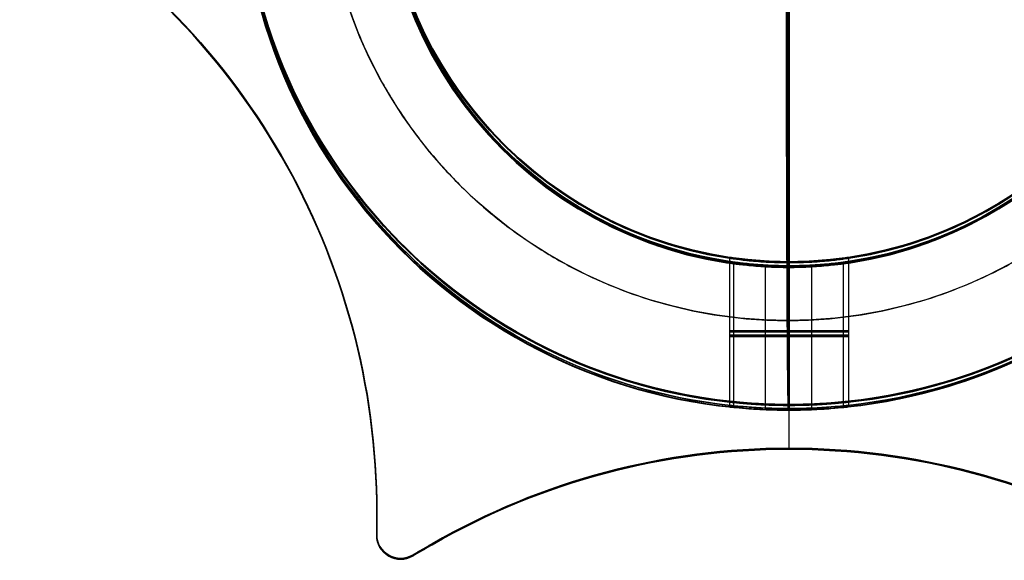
# Model space of a CAD drawing. Header units: millimetres. Extents: x -1634.7 to -1601, y -14.7 to 14.7.
# Tile 1 of 6: x -1634 to -1613.3, y -14.7 to -3.3. Entities that reach past the tile are written whole.
import ezdxf

# ---------------------------------------------------------------- set-up
doc = ezdxf.new("R2010")
doc.units = ezdxf.units.MM
for name, color, linetype in [('Layer 01', 7, 'Continuous'), ('LUZ', 7, 'Continuous'), ('METAL NEGRO', 7, 'Continuous')]:
    doc.layers.add(name, color=color, linetype=linetype)

# ---------------------------------------------------------------- blocks, each defined once
blk = doc.blocks.new('Block 11')
at = {"layer": 'Layer 01'}
for p, q in [((-4434.218, 244.033, 2652.508), (-4434.218, 250.297, 2652.508)), ((-4435.468, 244.125, 2649.758), (-4435.468, 241.101, 2649.758)), ((-4434.218, 241.033, 2647.258), (-4434.218, 244.033, 2647.258)), ((-4432.968, 244.125, 2649.758), (-4432.968, 241.101, 2649.758))]:
    blk.add_line(p, q, dxfattribs=at)
for centre, radius, start, end in [((-4434.218, 252.533, 2647.258), 11.5, 90, 270), ((-4434.218, 252.533, 2649.883), 11.5, 96.2088, 263.7912), ((-4434.218, 252.533, 2647.258), 11.5, 270, 90), ((-4434.218, 252.533, 2649.883), 11.5, 276.2083, 83.7914), ((-4434.218, 252.533, 2647.258), 8.5, 90, 270), ((-4434.218, 252.533, 2647.258), 8.5, 90, 270), ((-4434.218, 252.533, 2647.258), 8.5, 270, 90), ((-4434.218, 252.533, 2647.258), 8.5, 270, 90), ((-4434.218, 252.533, 2649.883), 8.5, 98.4136, 261.5868), ((-4434.218, 252.533, 2649.883), 8.5, 278.4139, 81.5861), ((-4434.218, 252.533, 2652.508), 11.5, 180, 270), ((-4434.218, 252.533, 2652.508), 11.5, 270, 0)]:
    blk.add_arc(centre, radius, start, end, dxfattribs=at)
at = {"layer": 'Layer 01', "extrusion": (0, 0, -1)}
for centre, radius, start, end in [((4434.218, 252.533, -2647.258), 11.5, 270, 90), ((4434.218, 252.533, -2647.258), 11.5, 90, 270), ((4434.218, 252.533, -2652.508), 8.5, 270, 90), ((4434.218, 252.533, -2652.508), 8.5, 270, 90), ((4434.218, 252.533, -2652.508), 8.5, 90, 270), ((4434.218, 252.533, -2652.508), 8.5, 90, 270), ((4434.218, 252.533, -2652.508), 11.5, 270, 360), ((4434.218, 252.533, -2652.508), 11.5, 180, 270)]:
    blk.add_arc(centre, radius, start, end, dxfattribs=at)
at = {"layer": 'Layer 01', "extrusion": (0, -1, 0)}
for start, end in [(90, 270), (270, 90)]:
    blk.add_arc((-4434.218, 2649.758, -242.579), 1.25, start, end, dxfattribs=at)
at = {"layer": 'Layer 01'}
blk.add_rational_spline([(-4434.218, 250.283, 2663.786), (-4434.218, 241.033, 2661.941), (-4434.218, 241.033, 2652.508)], [0.931934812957, 0.746414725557, 1], degree=2, dxfattribs=at)
for points, knots in [([(-4434.218, 244.033, 2648.508), (-4434.3, 244.033, 2648.508), (-4434.383, 244.034, 2648.516), (-4434.543, 244.039, 2648.549), (-4434.621, 244.042, 2648.572), (-4434.848, 244.055, 2648.666), (-4434.986, 244.067, 2648.758), (-4435.219, 244.091, 2648.991), (-4435.31, 244.103, 2649.129), (-4435.404, 244.116, 2649.356), (-4435.428, 244.119, 2649.434), (-4435.46, 244.124, 2649.594), (-4435.468, 244.125, 2649.677), (-4435.468, 244.125, 2649.922), (-4435.435, 244.12, 2650.087), (-4435.311, 244.103, 2650.388), (-4435.217, 244.091, 2650.527), (-4434.987, 244.067, 2650.757), (-4434.849, 244.055, 2650.85), (-4434.546, 244.038, 2650.976), (-4434.384, 244.033, 2651.008), (-4434.218, 244.033, 2651.008)], [-3.952953, -3.952953, -3.952953, -3.952953, -3.705894, -3.705894, -3.458834, -3.458834, -2.964715, -2.964715, -2.470596, -2.470596, -2.223536, -2.223536, -1.976477, -1.976477, -1.482358, -1.482358, -0.988238, -0.988238, -0.494119, -0.494119, 0, 0, 0, 0]), ([(-4434.218, 244.033, 2651.008), (-4434.384, 244.033, 2651.008), (-4434.546, 244.038, 2650.976), (-4434.849, 244.055, 2650.85), (-4434.987, 244.067, 2650.757), (-4435.217, 244.091, 2650.527), (-4435.311, 244.103, 2650.388), (-4435.435, 244.12, 2650.087), (-4435.468, 244.125, 2649.922), (-4435.468, 244.125, 2649.677), (-4435.46, 244.124, 2649.594), (-4435.428, 244.119, 2649.434), (-4435.404, 244.116, 2649.356), (-4435.31, 244.103, 2649.129), (-4435.219, 244.091, 2648.991), (-4434.986, 244.067, 2648.758), (-4434.848, 244.055, 2648.666), (-4434.621, 244.042, 2648.572), (-4434.543, 244.039, 2648.549), (-4434.383, 244.034, 2648.516), (-4434.3, 244.033, 2648.508), (-4434.218, 244.033, 2648.508)], [-3.952953, -3.952953, -3.952953, -3.952953, -3.458834, -3.458834, -2.964715, -2.964715, -2.470596, -2.470596, -1.976477, -1.976477, -1.729417, -1.729417, -1.482358, -1.482358, -0.988238, -0.988238, -0.494119, -0.494119, -0.24706, -0.24706, 0, 0, 0, 0]), ([(-4434.218, 244.033, 2648.508), (-4434.055, 244.033, 2648.508), (-4433.89, 244.038, 2648.541), (-4433.589, 244.055, 2648.666), (-4433.45, 244.067, 2648.759), (-4433.277, 244.085, 2648.931), (-4433.225, 244.091, 2648.996), (-4433.134, 244.102, 2649.131), (-4433.095, 244.107, 2649.203), (-4433.001, 244.12, 2649.43), (-4432.968, 244.125, 2649.592), (-4432.968, 244.125, 2649.923), (-4433.001, 244.12, 2650.085), (-4433.126, 244.103, 2650.388), (-4433.219, 244.091, 2650.526), (-4433.449, 244.067, 2650.757), (-4433.588, 244.055, 2650.85), (-4433.889, 244.038, 2650.975), (-4434.053, 244.033, 2651.008), (-4434.218, 244.033, 2651.008)], [-3.955346, -3.955346, -3.955346, -3.955346, -3.460928, -3.460928, -2.96651, -2.96651, -2.719301, -2.719301, -2.472092, -2.472092, -1.977673, -1.977673, -1.483255, -1.483255, -0.988837, -0.988837, -0.494418, -0.494418, 0, 0, 0, 0]), ([(-4434.218, 244.033, 2651.008), (-4434.053, 244.033, 2651.008), (-4433.889, 244.038, 2650.975), (-4433.588, 244.055, 2650.85), (-4433.449, 244.067, 2650.757), (-4433.219, 244.091, 2650.526), (-4433.126, 244.103, 2650.388), (-4433.001, 244.12, 2650.085), (-4432.968, 244.125, 2649.923), (-4432.968, 244.125, 2649.592), (-4433.001, 244.12, 2649.43), (-4433.095, 244.107, 2649.203), (-4433.134, 244.102, 2649.131), (-4433.225, 244.091, 2648.996), (-4433.277, 244.085, 2648.931), (-4433.45, 244.067, 2648.759), (-4433.589, 244.055, 2648.666), (-4433.89, 244.038, 2648.541), (-4434.055, 244.033, 2648.508), (-4434.218, 244.033, 2648.508)], [-3.955346, -3.955346, -3.955346, -3.955346, -3.460928, -3.460928, -2.96651, -2.96651, -2.472092, -2.472092, -1.977673, -1.977673, -1.483255, -1.483255, -1.236046, -1.236046, -0.988837, -0.988837, -0.494418, -0.494418, 0, 0, 0, 0]), ([(-4434.218, 241.033, 2648.508), (-4434.381, 241.033, 2648.508), (-4434.546, 241.036, 2648.541), (-4434.847, 241.049, 2648.666), (-4434.986, 241.058, 2648.759), (-4435.217, 241.076, 2648.989), (-4435.31, 241.084, 2649.127), (-4435.435, 241.097, 2649.43), (-4435.468, 241.101, 2649.592), (-4435.468, 241.101, 2649.923), (-4435.436, 241.097, 2650.085), (-4435.311, 241.085, 2650.388), (-4435.218, 241.076, 2650.526), (-4434.988, 241.058, 2650.757), (-4434.848, 241.049, 2650.85), (-4434.548, 241.036, 2650.975), (-4434.384, 241.033, 2651.008), (-4434.218, 241.033, 2651.008)], [0, 0, 0, 0, 0.494393, 0.494393, 0.988786, 0.988786, 1.483179, 1.483179, 1.977572, 1.977572, 2.471965, 2.471965, 2.966358, 2.966358, 3.460751, 3.460751, 3.955144, 3.955144, 3.955144, 3.955144]), ([(-4434.218, 241.033, 2648.508), (-4434.381, 241.033, 2648.508), (-4434.546, 241.036, 2648.541), (-4434.847, 241.049, 2648.666), (-4434.986, 241.058, 2648.759), (-4435.217, 241.076, 2648.989), (-4435.31, 241.084, 2649.127), (-4435.435, 241.097, 2649.43), (-4435.468, 241.101, 2649.592), (-4435.468, 241.101, 2649.923), (-4435.436, 241.097, 2650.085), (-4435.311, 241.085, 2650.388), (-4435.218, 241.076, 2650.526), (-4434.988, 241.058, 2650.757), (-4434.848, 241.049, 2650.85), (-4434.548, 241.036, 2650.975), (-4434.384, 241.033, 2651.008), (-4434.218, 241.033, 2651.008)], [-3.955144, -3.955144, -3.955144, -3.955144, -3.460751, -3.460751, -2.966358, -2.966358, -2.471965, -2.471965, -1.977572, -1.977572, -1.483179, -1.483179, -0.988786, -0.988786, -0.494393, -0.494393, 0, 0, 0, 0]), ([(-4434.218, 241.033, 2651.008), (-4434.053, 241.033, 2651.008), (-4433.891, 241.036, 2650.976), (-4433.588, 241.049, 2650.85), (-4433.449, 241.058, 2650.757), (-4433.219, 241.076, 2650.527), (-4433.126, 241.085, 2650.387), (-4433.001, 241.097, 2650.087), (-4432.968, 241.101, 2649.922), (-4432.968, 241.101, 2649.677), (-4432.976, 241.1, 2649.594), (-4433.008, 241.097, 2649.434), (-4433.032, 241.094, 2649.356), (-4433.126, 241.085, 2649.129), (-4433.218, 241.076, 2648.991), (-4433.451, 241.058, 2648.758), (-4433.588, 241.049, 2648.666), (-4433.815, 241.04, 2648.572), (-4433.893, 241.037, 2648.548), (-4434.054, 241.034, 2648.516), (-4434.137, 241.033, 2648.508), (-4434.218, 241.033, 2648.508)], [-3.950447, -3.950447, -3.950447, -3.950447, -3.456641, -3.456641, -2.962835, -2.962835, -2.469029, -2.469029, -1.975223, -1.975223, -1.728321, -1.728321, -1.481418, -1.481418, -0.987612, -0.987612, -0.493806, -0.493806, -0.246903, -0.246903, 0, 0, 0, 0]), ([(-4434.218, 241.033, 2651.008), (-4434.053, 241.033, 2651.008), (-4433.891, 241.036, 2650.976), (-4433.588, 241.049, 2650.85), (-4433.449, 241.058, 2650.757), (-4433.219, 241.076, 2650.527), (-4433.126, 241.085, 2650.387), (-4433.001, 241.097, 2650.087), (-4432.968, 241.101, 2649.922), (-4432.968, 241.101, 2649.677), (-4432.976, 241.1, 2649.594), (-4433.008, 241.097, 2649.434), (-4433.032, 241.094, 2649.356), (-4433.126, 241.085, 2649.129), (-4433.218, 241.076, 2648.991), (-4433.451, 241.058, 2648.758), (-4433.588, 241.049, 2648.666), (-4433.815, 241.04, 2648.572), (-4433.893, 241.037, 2648.548), (-4434.054, 241.034, 2648.516), (-4434.137, 241.033, 2648.508), (-4434.218, 241.033, 2648.508)], [0, 0, 0, 0, 0.493806, 0.493806, 0.987612, 0.987612, 1.481418, 1.481418, 1.975223, 1.975223, 2.222126, 2.222126, 2.469029, 2.469029, 2.962835, 2.962835, 3.456641, 3.456641, 3.703544, 3.703544, 3.950447, 3.950447, 3.950447, 3.950447])]:
    blk.add_open_spline(points, degree=3, knots=knots, dxfattribs=at)
for points in [[(-4434.218, 241.033, 2648.508), (-4434.218, 244.033, 2648.508)], [(-4434.218, 244.033, 2651.008), (-4434.218, 241.033, 2651.008)], [(-4434.218, 244.033, 2648.508), (-4434.218, 244.033, 2647.258)], [(-4434.218, 244.033, 2652.508), (-4434.218, 244.033, 2651.008)], [(-4434.218, 244.033, 2651.008), (-4434.218, 244.033, 2652.508)], [(-4434.218, 244.033, 2647.258), (-4434.218, 244.033, 2648.508)], [(-4434.218, 241.033, 2651.008), (-4434.218, 244.033, 2651.008)], [(-4434.218, 244.033, 2648.508), (-4434.218, 241.033, 2648.508)], [(-4434.218, 241.033, 2647.258), (-4434.218, 241.033, 2648.508)], [(-4434.218, 241.033, 2651.008), (-4434.218, 241.033, 2652.508)], [(-4434.218, 241.033, 2648.508), (-4434.218, 241.033, 2647.258)], [(-4434.218, 241.033, 2652.508), (-4434.218, 241.033, 2651.008)]]:
    blk.add_open_spline(points, degree=1, dxfattribs=at)

msp = doc.modelspace()

# ---------------------------------------------------------------- linework, layer by layer
at = {"layer": 'Layer 01'}
for p, q in [((-1617.894, -9.617, 910), (-1617.894, 9.883, 910)), ((-1617.894, -9.617, 908), (-1617.894, 9.883, 908))]:
    msp.add_line(p, q, dxfattribs=at)
msp.add_circle((-1617.894, 0.133, 910), 9.75, dxfattribs=at)
for points in [[(-1608.144, 0.133, 910), (-1608.144, -9.617, 910), (-1617.894, -9.617, 910), (-1627.644, -9.617, 910), (-1627.644, 0.133, 910), (-1627.644, 9.883, 910), (-1617.894, 9.883, 910), (-1608.144, 9.883, 910), (-1608.144, 0.133, 910)], [(-1608.144, 0.133, 908), (-1608.144, -9.617, 908), (-1617.894, -9.617, 908), (-1627.644, -9.617, 908), (-1627.644, 0.133, 908), (-1627.644, 9.883, 908), (-1617.894, 9.883, 908), (-1608.144, 9.883, 908), (-1608.144, 0.133, 908)], [(-1608.144, 0.133, 909), (-1608.144, -9.617, 909), (-1617.894, -9.617, 909), (-1627.644, -9.617, 909), (-1627.644, 0.133, 909), (-1627.644, 9.883, 909), (-1617.894, 9.883, 909), (-1608.144, 9.883, 909), (-1608.144, 0.133, 909)]]:
    msp.add_rational_spline(points, [1, 0.707106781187, 1, 0.707106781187, 1, 0.707106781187, 1, 0.707106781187, 1], degree=2, knots=[-61.261057, -61.261057, -61.261057, -45.945793, -45.945793, -30.630528, -30.630528, -15.315264, -15.315264, 0, 0, 0], dxfattribs=at)
msp.add_open_spline([(-1617.894, -9.617, 910), (-1617.894, -9.617, 908)], degree=1, dxfattribs=at)
at = {"layer": 'LUZ'}
for p, q in [((-1617.865, -12.301, -1674.871), (-1617.865, -8.481, -1674.871)), ((-1617.865, -12.301, -1074.871), (-1617.865, -8.481, -1074.871)), ((-1617.865, -12.321), (-1617.865, -8.5)), ((-1617.865, -12.321, 600), (-1617.865, -8.5, 600)), ((-1617.865, -12.321, -938.535), (-1617.865, -8.5, -938.535)), ((-1617.865, -12.321, -338.535), (-1617.865, -8.5, -338.535)), ((-1617.865, -12.301, -1674.871), (-1617.865, -12.301, -1074.871)), ((-1617.865, -12.321), (-1617.865, -12.321, 600)), ((-1617.865, -12.321, -938.535), (-1617.865, -12.321, -338.535)), ((-1626.525, -13.641, -1374.871), (-1626.525, -14.115, -1374.871)), ((-1626.525, -13.66, 300), (-1626.525, -14.134, 300)), ((-1626.525, -13.66, -638.535), (-1626.525, -14.134, -638.535)), ((-1626.525, -13.878, -1674.871), (-1626.525, -13.878, -1074.871)), ((-1626.525, -13.897), (-1626.525, -13.897, 600)), ((-1626.525, -13.897, -938.535), (-1626.525, -13.897, -338.535)), ((-1625.365, -14.311, -1374.871), (-1625.775, -14.548, -1374.871)), ((-1625.365, -14.33, 300), (-1625.775, -14.567, 300)), ((-1625.365, -14.33, -638.535), (-1625.775, -14.567, -638.535)), ((-1625.57, -14.43, -1074.871), (-1625.57, -14.43, -1674.871)), ((-1625.57, -14.449, 600), (-1625.57, -14.449)), ((-1625.57, -14.449, -338.535), (-1625.57, -14.449, -938.535)), ((-1626.025, -14.615, -1074.871), (-1626.025, -14.615, -1674.871)), ((-1626.025, -14.634, 600), (-1626.025, -14.634)), ((-1626.025, -14.634, -338.535), (-1626.025, -14.634, -938.535))]:
    msp.add_line(p, q, dxfattribs=at)
for centre, radius, start, end in [((-1617.865, 0.019, -1674.871), 8.5, 90, 270), ((-1617.865, 0), 8.5, 90, 270), ((-1617.865, 0, -938.535), 8.5, 90, 270), ((-1617.865, 0.019, -1674.871), 8.5, 270, 90), ((-1617.865, 0), 8.5, 270, 90), ((-1617.865, 0, -938.535), 8.5, 270, 90), ((-1641.525, -13.641, -1674.871), 15, 360, 60), ((-1641.525, -13.641, -1374.871), 15, 0, 60), ((-1641.525, -13.66), 15, 360, 60), ((-1641.525, -13.66, 300), 15, 0, 60), ((-1641.525, -13.66, -938.535), 15, 360, 60), ((-1641.525, -13.66, -638.535), 15, 0, 60), ((-1617.865, -27.301, -1674.871), 15, 60, 120), ((-1617.865, -27.301, -1374.871), 15, 60, 120), ((-1617.865, -27.321), 15, 60, 120), ((-1617.865, -27.321, 300), 15, 60, 120), ((-1617.865, -27.321, -938.535), 15, 60, 120), ((-1617.865, -27.321, -638.535), 15, 60, 120), ((-1626.025, -14.115, -1674.871), 0.5, 180, 300), ((-1626.025, -14.134), 0.5, 180, 300), ((-1626.025, -14.134, -938.535), 0.5, 180, 300)]:
    msp.add_arc(centre, radius, start, end, dxfattribs=at)
at = {"layer": 'LUZ', "extrusion": (0, 0, -1)}
for centre, radius, start, end in [((1617.865, 0.019, 1074.871), 8.5, 270, 90), ((1617.865, 0.019, 1374.871), 8.5, 270, 90), ((1617.865, 0, -600), 8.5, 270, 90), ((1617.865, 0, -300), 8.5, 270, 90), ((1617.865, 0, 338.535), 8.5, 270, 90), ((1617.865, 0, 638.535), 8.5, 270, 90), ((1617.865, 0.019, 1074.871), 8.5, 90, 270), ((1617.865, 0.019, 1374.871), 8.5, 90, 270), ((1617.865, 0, -600), 8.5, 90, 270), ((1617.865, 0, -300), 8.5, 90, 270), ((1617.865, 0, 338.535), 8.5, 90, 270), ((1617.865, 0, 638.535), 8.5, 90, 270), ((1641.525, -13.641, 1074.871), 15, 120, 180), ((1641.525, -13.66, -600), 15, 120, 180), ((1641.525, -13.66, 338.535), 15, 120, 180), ((1617.865, -27.301, 1074.871), 15, 60, 120), ((1617.865, -27.321, -600), 15, 60, 120), ((1617.865, -27.321, 338.535), 15, 60, 120), ((1626.025, -14.115, 1074.871), 0.5, 240, 0), ((1626.025, -14.115, 1374.871), 0.5, 240, 0), ((1626.025, -14.134, -600), 0.5, 240, 0), ((1626.025, -14.134, -300), 0.5, 240, 0), ((1626.025, -14.134, 338.535), 0.5, 240, 0), ((1626.025, -14.134, 638.535), 0.5, 240, 0)]:
    msp.add_arc(centre, radius, start, end, dxfattribs=at)
at = {"layer": 'LUZ'}
for points in [[(-1617.865, -8.481, -1074.871), (-1617.865, -8.481, -1674.871)], [(-1617.865, -8.5, 600), (-1617.865, -8.5)], [(-1617.865, -8.5, -338.535), (-1617.865, -8.5, -938.535)], [(-1626.525, -13.641, -1074.871), (-1626.525, -13.641, -1674.871)], [(-1626.525, -14.115, -1074.871), (-1626.525, -13.641, -1074.871)], [(-1626.525, -13.641, -1674.871), (-1626.525, -14.115, -1674.871)], [(-1626.525, -13.66, 600), (-1626.525, -13.66)], [(-1626.525, -14.134, 600), (-1626.525, -13.66, 600)], [(-1626.525, -13.66), (-1626.525, -14.134)], [(-1626.525, -13.66, -338.535), (-1626.525, -13.66, -938.535)], [(-1626.525, -14.134, -338.535), (-1626.525, -13.66, -338.535)], [(-1626.525, -13.66, -938.535), (-1626.525, -14.134, -938.535)], [(-1626.525, -14.115, -1074.871), (-1626.525, -14.115, -1674.871)], [(-1626.525, -14.134, 600), (-1626.525, -14.134)], [(-1626.525, -14.134, -338.535), (-1626.525, -14.134, -938.535)], [(-1625.365, -14.311, -1674.871), (-1625.775, -14.548, -1674.871)], [(-1625.775, -14.548, -1074.871), (-1625.365, -14.311, -1074.871)], [(-1625.365, -14.33), (-1625.775, -14.567)], [(-1625.775, -14.567, 600), (-1625.365, -14.33, 600)], [(-1625.365, -14.33, -938.535), (-1625.775, -14.567, -938.535)], [(-1625.775, -14.567, -338.535), (-1625.365, -14.33, -338.535)], [(-1625.365, -14.311, -1674.871), (-1625.365, -14.311, -1074.871)], [(-1625.365, -14.33), (-1625.365, -14.33, 600)], [(-1625.365, -14.33, -938.535), (-1625.365, -14.33, -338.535)], [(-1625.775, -14.548, -1674.871), (-1625.775, -14.548, -1074.871)], [(-1625.775, -14.567), (-1625.775, -14.567, 600)], [(-1625.775, -14.567, -938.535), (-1625.775, -14.567, -338.535)]]:
    msp.add_open_spline(points, degree=1, dxfattribs=at)
at = {"layer": 'METAL NEGRO'}
for p, q in [((-1617.865, -8.381, -1679.972), (-1617.865, 8.619, -1679.972)), ((-1617.885, -2.236, -5.25), (-1617.885, -8.5, -5.25)), ((-1619.115, -8.289, -1677.222), (-1619.115, -11.313, -1677.222)), ((-1619.026, -11.442, -2.987), (-1619.026, -8.422, -2.987)), ((-1617.865, -11.381, -1674.722), (-1617.865, -8.381, -1674.722)), ((-1616.723, -11.442, -2.013), (-1616.723, -8.422, -2.013)), ((-1616.615, -8.289, -1677.222), (-1616.615, -11.313, -1677.222)), ((-1618.361, -11.49, -1.349), (-1618.361, -8.486, -1.349)), ((-1617.865, -8.5), (-1617.865, -11.5)), ((-1617.388, -11.49, -3.651), (-1617.388, -8.486, -3.651))]:
    msp.add_line(p, q, dxfattribs=at)
for centre, radius, start, end in [((-1617.865, 0.119, -1674.722), 11.5, 90, 270), ((-1617.865, 0.119, -1679.972), 8.5, 90, 270), ((-1617.865, 0.119, -1679.972), 8.5, 270, 90), ((-1617.865, 0.119, -1679.972), 11.5, 270, 0)]:
    msp.add_arc(centre, radius, start, end, dxfattribs=at)
at = {"layer": 'METAL NEGRO', "extrusion": (0, 0, -1)}
for centre, radius, start, end in [((1617.865, 0.119, 1674.722), 11.5, 90, 270), ((1617.865, 0.119, 1677.347), 11.5, 276.2088, 83.7912), ((1617.865, 0.119, 1677.347), 11.5, 96.2083, 263.7914), ((1617.865, 0.119, 1674.722), 8.5, 270, 90), ((1617.865, 0.119, 1677.347), 8.5, 278.4139, 81.5861), ((1617.865, 0.119, 1674.722), 8.5, 90, 270), ((1617.865, 0.119, 1677.347), 8.5, 98.4132, 261.5864), ((1617.865, 0.119, 1679.972), 11.5, 270, 0)]:
    msp.add_arc(centre, radius, start, end, dxfattribs=at)
at = {"layer": 'METAL NEGRO', "extrusion": (0.00389, -5.68434e-14, 0.999992)}
msp.add_arc((-1617.853, 0, -8.919), 11.5, 96.2088, 263.7912, dxfattribs=at)
at = {"layer": 'METAL NEGRO', "extrusion": (-0.00389, 0, -0.999992)}
for radius, start, end in [(11.5, 270, 90), (11.5, 90, 270), (8.5, 270, 90), (8.5, 90, 270)]:
    msp.add_arc((1617.853, 0, 6.294), radius, start, end, dxfattribs=at)
at = {"layer": 'METAL NEGRO', "extrusion": (0.00389, 0, 0.999992)}
for centre, radius, start, end in [((-1617.853, 0, -8.919), 11.5, 276.2083, 83.7914), ((-1617.853, 0, -11.544), 8.5, 90, 270), ((-1617.853, 0, -11.544), 8.5, 270, 90), ((-1617.853, 0, -8.919), 8.5, 98.4136, 261.5868), ((-1617.853, 0, -8.919), 8.5, 278.4139, 81.5861)]:
    msp.add_arc(centre, radius, start, end, dxfattribs=at)
at = {"layer": 'METAL NEGRO', "extrusion": (0.00389, 8.29646e-13, 0.999992)}
msp.add_arc((-1617.853, 0, -11.544), 11.5, 180, 270, dxfattribs=at)
at = {"layer": 'METAL NEGRO', "extrusion": (-0.00389, -2.28854e-13, -0.999992)}
msp.add_arc((1617.853, 0, 11.544), 11.5, 180, 270, dxfattribs=at)
at = {"layer": 'METAL NEGRO', "extrusion": (0, -1, 0)}
for start, end in [(90, 270), (270, 90)]:
    msp.add_arc((-1617.865, -1677.222, 9.835), 1.25, start, end, dxfattribs=at)
at = {"layer": 'METAL NEGRO', "extrusion": (0, 1, 0)}
for start, end in [(270.2229, 90.2229), (90.2229, 270.2229)]:
    msp.add_arc((1617.875, -2.5, -9.954), 1.25, start, end, dxfattribs=at)
at = {"layer": 'METAL NEGRO'}
for points, weights in [([(-1606.386, 0, -5.295), (-1606.386, -11.5, -5.295), (-1617.885, -11.5, -5.25)], [1, 0.707106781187, 1]), ([(-1617.865, -11.381, -1679.972), (-1617.865, -11.381, -1691.472), (-1617.865, 0.119, -1691.472)], [1, 0.707106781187, 1]), ([(-1617.929, -2.25, -16.528), (-1617.922, -11.5, -14.682), (-1617.885, -11.5, -5.25)], [0.931934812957, 0.746414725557, 1])]:
    msp.add_rational_spline(points, weights, degree=2, dxfattribs=at)
for points, knots in [([(-1617.88, -8.5, -3.75), (-1618.045, -8.5, -3.749), (-1618.207, -8.495, -3.716), (-1618.509, -8.478, -3.589), (-1618.648, -8.466, -3.496), (-1618.877, -8.442, -3.265), (-1618.969, -8.43, -3.125), (-1619.093, -8.413, -2.824), (-1619.125, -8.408, -2.659), (-1619.124, -8.408, -2.414), (-1619.116, -8.409, -2.331), (-1619.083, -8.413, -2.171), (-1619.059, -8.417, -2.093), (-1618.964, -8.43, -1.866), (-1618.872, -8.442, -1.729), (-1618.638, -8.466, -1.497), (-1618.5, -8.478, -1.405), (-1618.273, -8.491, -1.312), (-1618.195, -8.494, -1.289), (-1618.034, -8.499, -1.258), (-1617.952, -8.5, -1.25), (-1617.87, -8.5, -1.25)], [-3.952953, -3.952953, -3.952953, -3.952953, -3.458834, -3.458834, -2.964715, -2.964715, -2.470596, -2.470596, -1.976477, -1.976477, -1.729417, -1.729417, -1.482358, -1.482358, -0.988238, -0.988238, -0.494119, -0.494119, -0.24706, -0.24706, 0, 0, 0, 0]), ([(-1617.865, -8.381, -1675.972), (-1618.03, -8.381, -1675.972), (-1618.195, -8.376, -1676.006), (-1618.495, -8.359, -1676.131), (-1618.635, -8.347, -1676.224), (-1618.865, -8.323, -1676.454), (-1618.957, -8.311, -1676.593), (-1619.083, -8.294, -1676.895), (-1619.115, -8.289, -1677.058), (-1619.115, -8.289, -1677.388), (-1619.082, -8.294, -1677.551), (-1618.988, -8.307, -1677.778), (-1618.949, -8.312, -1677.849), (-1618.859, -8.323, -1677.985), (-1618.806, -8.329, -1678.049), (-1618.633, -8.347, -1678.222), (-1618.494, -8.359, -1678.315), (-1618.193, -8.376, -1678.439), (-1618.028, -8.381, -1678.472), (-1617.865, -8.381, -1678.472)], [0, 0, 0, 0, 0.494418, 0.494418, 0.988837, 0.988837, 1.483255, 1.483255, 1.977673, 1.977673, 2.472092, 2.472092, 2.719301, 2.719301, 2.96651, 2.96651, 3.460928, 3.460928, 3.955346, 3.955346, 3.955346, 3.955346]), ([(-1617.88, -8.5, -3.75), (-1617.714, -8.5, -3.751), (-1617.55, -8.495, -3.718), (-1617.249, -8.478, -3.594), (-1617.109, -8.466, -3.501), (-1616.878, -8.442, -3.272), (-1616.785, -8.43, -3.134), (-1616.658, -8.413, -2.832), (-1616.625, -8.408, -2.669), (-1616.624, -8.408, -2.339), (-1616.656, -8.413, -2.176), (-1616.75, -8.426, -1.949), (-1616.788, -8.431, -1.877), (-1616.878, -8.442, -1.741), (-1616.931, -8.448, -1.677), (-1617.103, -8.466, -1.503), (-1617.242, -8.478, -1.41), (-1617.542, -8.495, -1.284), (-1617.707, -8.5, -1.251), (-1617.87, -8.5, -1.25)], [0, 0, 0, 0, 0.494418, 0.494418, 0.988837, 0.988837, 1.483255, 1.483255, 1.977673, 1.977673, 2.472092, 2.472092, 2.719301, 2.719301, 2.96651, 2.96651, 3.460928, 3.460928, 3.955346, 3.955346, 3.955346, 3.955346]), ([(-1617.865, -8.381, -1675.972), (-1617.7, -8.381, -1675.972), (-1617.537, -8.376, -1676.005), (-1617.235, -8.359, -1676.13), (-1617.096, -8.347, -1676.223), (-1616.866, -8.323, -1676.454), (-1616.773, -8.311, -1676.593), (-1616.648, -8.294, -1676.894), (-1616.615, -8.289, -1677.058), (-1616.615, -8.289, -1677.303), (-1616.623, -8.29, -1677.386), (-1616.655, -8.294, -1677.547), (-1616.679, -8.298, -1677.625), (-1616.773, -8.311, -1677.852), (-1616.865, -8.323, -1677.99), (-1617.098, -8.347, -1678.223), (-1617.235, -8.359, -1678.314), (-1617.462, -8.372, -1678.408), (-1617.54, -8.375, -1678.432), (-1617.7, -8.38, -1678.464), (-1617.783, -8.381, -1678.472), (-1617.865, -8.381, -1678.472)], [-3.952953, -3.952953, -3.952953, -3.952953, -3.458834, -3.458834, -2.964715, -2.964715, -2.470596, -2.470596, -1.976477, -1.976477, -1.729417, -1.729417, -1.482358, -1.482358, -0.988238, -0.988238, -0.494119, -0.494119, -0.24706, -0.24706, 0, 0, 0, 0]), ([(-1617.865, -11.381, -1678.472), (-1618.028, -11.381, -1678.472), (-1618.193, -11.377, -1678.439), (-1618.494, -11.365, -1678.315), (-1618.633, -11.356, -1678.222), (-1618.864, -11.338, -1677.992), (-1618.957, -11.329, -1677.853), (-1619.082, -11.317, -1677.551), (-1619.115, -11.313, -1677.388), (-1619.115, -11.313, -1677.058), (-1619.083, -11.316, -1676.896), (-1618.957, -11.329, -1676.593), (-1618.865, -11.338, -1676.454), (-1618.634, -11.356, -1676.224), (-1618.495, -11.365, -1676.13), (-1618.195, -11.377, -1676.006), (-1618.03, -11.381, -1675.972), (-1617.865, -11.381, -1675.972)], [0, 0, 0, 0, 0.494393, 0.494393, 0.988786, 0.988786, 1.483179, 1.483179, 1.977572, 1.977572, 2.471965, 2.471965, 2.966358, 2.966358, 3.460751, 3.460751, 3.955144, 3.955144, 3.955144, 3.955144]), ([(-1617.865, -11.381, -1675.972), (-1617.7, -11.381, -1675.972), (-1617.538, -11.377, -1676.005), (-1617.235, -11.365, -1676.13), (-1617.096, -11.356, -1676.223), (-1616.866, -11.338, -1676.454), (-1616.773, -11.329, -1676.593), (-1616.648, -11.317, -1676.894), (-1616.615, -11.313, -1677.059), (-1616.615, -11.313, -1677.303), (-1616.623, -11.314, -1677.386), (-1616.655, -11.317, -1677.547), (-1616.679, -11.32, -1677.625), (-1616.773, -11.329, -1677.852), (-1616.864, -11.338, -1677.989), (-1617.098, -11.356, -1678.223), (-1617.235, -11.365, -1678.314), (-1617.462, -11.374, -1678.408), (-1617.54, -11.377, -1678.432), (-1617.701, -11.38, -1678.464), (-1617.783, -11.381, -1678.472), (-1617.865, -11.381, -1678.472)], [0, 0, 0, 0, 0.493806, 0.493806, 0.987612, 0.987612, 1.481418, 1.481418, 1.975223, 1.975223, 2.222126, 2.222126, 2.469029, 2.469029, 2.962835, 2.962835, 3.456641, 3.456641, 3.703544, 3.703544, 3.950447, 3.950447, 3.950447, 3.950447]), ([(-1617.88, -11.5, -3.75), (-1618.045, -11.5, -3.749), (-1618.209, -11.496, -3.715), (-1618.509, -11.484, -3.589), (-1618.648, -11.475, -3.496), (-1618.877, -11.457, -3.264), (-1618.97, -11.448, -3.125), (-1619.094, -11.436, -2.822), (-1619.126, -11.432, -2.659), (-1619.124, -11.432, -2.329), (-1619.091, -11.436, -2.167), (-1618.964, -11.448, -1.865), (-1618.87, -11.457, -1.727), (-1618.639, -11.475, -1.497), (-1618.499, -11.484, -1.405), (-1618.198, -11.496, -1.282), (-1618.033, -11.5, -1.249), (-1617.87, -11.5, -1.25)], [0, 0, 0, 0, 0.494393, 0.494393, 0.988786, 0.988786, 1.483179, 1.483179, 1.977572, 1.977572, 2.471965, 2.471965, 2.966358, 2.966358, 3.460751, 3.460751, 3.955144, 3.955144, 3.955144, 3.955144]), ([(-1617.87, -11.5, -1.25), (-1617.788, -11.5, -1.25), (-1617.705, -11.499, -1.259), (-1617.545, -11.496, -1.291), (-1617.467, -11.493, -1.315), (-1617.241, -11.484, -1.41), (-1617.104, -11.475, -1.503), (-1616.871, -11.457, -1.737), (-1616.78, -11.448, -1.875), (-1616.687, -11.439, -2.102), (-1616.664, -11.436, -2.18), (-1616.632, -11.433, -2.341), (-1616.624, -11.432, -2.424), (-1616.625, -11.432, -2.668), (-1616.659, -11.436, -2.833), (-1616.785, -11.448, -3.133), (-1616.878, -11.457, -3.272), (-1617.11, -11.475, -3.502), (-1617.249, -11.484, -3.594), (-1617.552, -11.496, -3.719), (-1617.714, -11.5, -3.751), (-1617.88, -11.5, -3.75)], [0, 0, 0, 0, 0.246903, 0.246903, 0.493806, 0.493806, 0.987612, 0.987612, 1.481418, 1.481418, 1.728321, 1.728321, 1.975223, 1.975223, 2.469029, 2.469029, 2.962835, 2.962835, 3.456641, 3.456641, 3.950447, 3.950447, 3.950447, 3.950447])]:
    msp.add_open_spline(points, degree=3, knots=knots, dxfattribs=at)
for points in [[(-1617.865, -11.381, -1675.972), (-1617.865, -8.381, -1675.972)], [(-1617.865, -8.381, -1678.472), (-1617.865, -11.381, -1678.472)], [(-1617.865, -8.381, -1675.972), (-1617.865, -8.381, -1674.722)], [(-1617.865, -8.381, -1679.972), (-1617.865, -8.381, -1678.472)], [(-1617.88, -8.5, -3.75), (-1617.885, -8.5, -5.25)], [(-1617.88, -11.5, -3.75), (-1617.88, -8.5, -3.75)], [(-1617.87, -8.5, -1.25), (-1617.87, -11.5, -1.25)], [(-1617.865, -8.5), (-1617.87, -8.5, -1.25)], [(-1617.885, -11.5, -5.25), (-1617.88, -11.5, -3.75)], [(-1617.87, -11.5, -1.25), (-1617.865, -11.5)], [(-1617.865, -11.381, -1674.722), (-1617.865, -11.381, -1675.972)], [(-1617.865, -11.381, -1678.472), (-1617.865, -11.381, -1679.972)]]:
    msp.add_open_spline(points, degree=1, dxfattribs=at)

# ---------------------------------------------------------------- block references
for p in [(2816.353, -252.414, -3722.13), (2816.353, -252.433, -2047.258), (2816.353, -252.433, -2985.793)]:
    msp.add_blockref('Block 11', p, dxfattribs=at)
at = {"layer": 'METAL NEGRO', "extrusion": (0, 0, -1)}
msp.add_blockref('Block 11', (6052.083, -252.5, -1708.783), dxfattribs=at)

doc.saveas('drawing.dxf')
